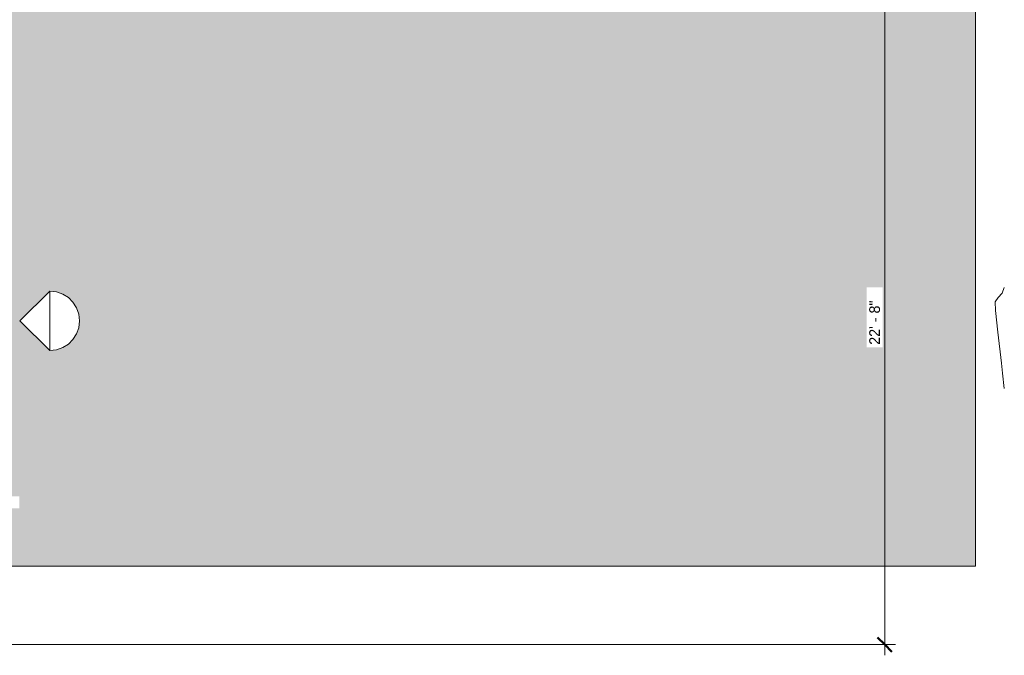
# Model space of a CAD drawing. Header units: inches. Extents: x 1931 to 3155, y 8338 to 8904.
# Tile 40 of 45: x 2740 to 3155, y 8368 to 8636. Entities that reach past the tile are written whole.
import ezdxf

# ---------------------------------------------------------------- set-up
doc = ezdxf.new("R2010")
doc.units = ezdxf.units.IN
doc.header["$MEASUREMENT"] = 0
for name, color, linetype, lineweight in [('A-ANNO-DIMS', 211, 'Continuous', 9), ('A-ANNO-DIMS-48', 211, 'Continuous', 9), ('A-DETL-GENF-1', 8, 'Continuous', 9), ('C-BLDG-PADS', 91, 'Continuous', 9), ('C-TOPO', 7, 'Continuous', 9)]:
    doc.layers.add(name, color=color, linetype=linetype, lineweight=lineweight)
doc.styles.add('Century Gothic', font='ufonts.com_century-gothic.ttf', dxfattribs={"height": 4.5})
doc.dimstyles.new('OD__1__Tol__', dxfattribs={"dimscale": 12, "dimtxt": 4.698757, "dimasz": 0.5, "dimexe": 0.375, "dimexo": 0.25, "dimgap": 0.0625, "dimtad": 1, "dimdec": 0, "dimzin": 3, "dimdsep": 46, "dimlunit": 4, "dimtxsty": 'Century Gothic', "dimblk1": 'OBLIQUE', "dimblk2": 'OBLIQUE', "dimsah": 1, "dimcen": 0.09, "dimdle": 0.375, "dimazin": 0, "dimtfac": 1, "dimtdec": 4, "dimtix": 1, "dimtmove": 0, "dimatfit": 3, "dimfxl": 1, "dimtvp": 1, "dimtfill": 1, "dimfrac": 2, "dimtolj": 1, "dimtzin": 0, "dimarcsym": 2})

# ---------------------------------------------------------------- blocks, each defined once
blk = doc.blocks.new('lisa 12 res 26737 - lisa 12 res 26737-698378-FLOOR PLAN - 2ND FLOOR')
at = {"layer": 'A-DETL-GENF-1'}
for p, q in [((-12.55, 0), (0, 12.55)), ((12.55, 0), (0, 12.55)), ((-12.49, 0), (-12.52, 0)), ((-12.52, 0), (-11.58, 0)), ((-11.96, 0), (-12.49, 0)), ((-11.65, 0), (-11.96, 0)), ((-11.24, 0), (-11.65, 0)), ((-11.58, 0), (-10.9, 0)), ((-8.79, 0), (-11.24, 0)), ((-10.96, 0), (-10, 0)), ((-10.9, 0), (-10.17, 0)), ((-10.17, 0), (-9.7, 0)), ((-10, 0), (-8.79, 0)), ((-9.7, 0), (-6.86, 0)), ((-9.37, 0), (-9.41, 0)), ((-9.41, 0), (-9.4, 0)), ((-9.4, 0), (-9.34, 0)), ((-9.29, 0), (-9.37, 0)), ((-9.34, 0), (-9.2, 0)), ((-9.29, 0), (-9.2, 0)), ((-9.2, 0), (-8.99, 0)), ((-9.07, 0), (-9.2, 0)), ((-8.95, 0), (-9.07, 0)), ((-9.01, 0), (-9.04, 0)), ((-9.04, 0), (-8.84, 0)), ((-9.01, 0), (-7.97, 0)), ((-8.99, 0), (-8.87, 0)), ((-8.86, 0), (-8.95, 0)), ((-8.87, 0), (-8.81, 0)), ((-8.81, 0), (-8.86, 0)), ((-8.84, 0), (-8.33, 0)), ((-8.33, 0), (-8.25, 0)), ((-8.25, 0), (-8.05, 0)), ((-8.05, 0), (-7.76, 0)), ((-6.74, 0), (-7.97, 0)), ((-7.76, 0), (-7.44, 0)), ((-7.44, 0), (-7.13, 0)), ((-7.13, 0), (-6.88, 0)), ((-6.88, 0), (-6.74, 0)), ((-6.86, 0), (-6.43, 0)), ((-6.43, 0), (-6.32, 0)), ((-6.32, 0), (-6.23, 0)), ((-6.19, 0), (-6.28, 0)), ((-6.28, 0), (-6.1, 0)), ((-6.23, 0), (-6.17, 0)), ((-6.17, 0), (-6.19, 0)), ((-6.1, 0), (-4.77, 0)), ((-4.77, 0), (-3.75, 0)), ((-3.75, 0), (-2.56, 0)), ((-2.56, 0), (-1.26, 0)), ((-1.26, 0), (0.1, 0)), ((-0.8, 0), (-0.91, 0)), ((-0.91, 0), (-0.76, 0)), ((-0.54, 0), (-0.8, 0)), ((-0.76, 0), (0.79, 0)), ((-0.36, 0), (-0.54, 0)), ((-0.22, 0), (-0.36, 0)), ((0.4, 0), (-0.22, 0)), ((2.69, 0), (-0.13, 0)), ((0.1, 0), (1.14, 0)), ((0.59, 0), (0.4, 0)), ((0.71, 0), (0.59, 0)), ((0.77, 0), (0.71, 0)), ((0.8, 0), (0.77, 0)), ((0.79, 0), (1, 0)), ((0.82, 0), (0.8, 0)), ((0.85, 0), (0.82, 0)), ((0.91, 0), (0.85, 0)), ((1.31, 0), (0.91, 0)), ((1, 0), (1.49, 0)), ((1.14, 0), (1.86, 0)), ((2.22, 0), (1.31, 0)), ((1.49, 0), (1.86, 0)), ((1.86, 0), (2.29, 0)), ((1.86, 0), (2.55, 0)), ((2.43, 0), (2.22, 0)), ((2.29, 0), (2.47, 0)), ((2.47, 0), (2.43, 0)), ((2.55, 0), (3.7, 0)), ((3.04, 0), (2.69, 0)), ((3.88, 0), (3.04, 0)), ((3.7, 0), (10.08, 0)), ((10.76, 0), (3.88, 0)), ((10.08, 0), (12.34, 0)), ((11.05, 0), (10.76, 0)), ((11.97, 0), (11.05, 0)), ((12.52, 0), (11.97, 0)), ((12.21, -2.87), (12.55, 0)), ((12.34, 0), (12.48, 0)), ((12.48, 0), (12.51, 0)), ((12.51, 0), (12.52, 0)), ((-12.55, 0), (-12.21, -2.87)), ((-12.21, -2.87), (-11.27, -5.51)), ((-10.7, 0), (-10.96, 0)), ((-10.19, 0), (-10.7, 0)), ((-9.52, 0), (-10.19, 0)), ((-6.75, 0), (-9.52, 0)), ((-7.74, 0), (-7.69, 0)), ((-7.74, 0), (-7.22, 0)), ((-7.69, 0), (-5.27, 0)), ((2.22, 0), (-7.22, 0)), ((-5.27, 0), (-6.75, 0)), ((-2.65, 0), (-2.6, 0)), ((-2.64, 0), (-2.54, 0)), ((-2.6, 0), (-2.41, 0)), ((-2.47, 0), (-2.54, 0)), ((-2.39, 0), (-2.47, 0)), ((-2.41, 0), (-2.31, 0)), ((-2.3, 0), (-2.39, 0)), ((-2.31, 0), (-2.23, 0)), ((-2.19, 0), (-2.3, 0)), ((-2.23, 0), (-2.19, 0)), ((-0.13, 0), (0, 0)), ((0, 0), (0.32, 0)), ((0.32, 0), (0.75, 0)), ((0.75, 0), (1.68, 0)), ((1.68, 0), (2.03, 0)), ((2.03, 0), (2.22, 0)), ((11.27, -5.51), (12.21, -2.87)), ((-11.27, -5.51), (-9.79, -7.84)), ((-9.79, -7.84), (-7.84, -9.79)), ((7.84, -9.79), (9.79, -7.84)), ((9.79, -7.84), (11.27, -5.51)), ((-7.84, -9.79), (-5.51, -11.27)), ((-5.51, -11.27), (-2.87, -12.21)), ((-2.87, -12.21), (0, -12.55)), ((0, -12.55), (2.87, -12.21)), ((2.87, -12.21), (5.51, -11.27)), ((5.51, -11.27), (7.84, -9.79))]:
    blk.add_line(p, q, dxfattribs=at)
blk = doc.blocks.new('DIMBLOCK25-FLOOR PLAN - 2ND FLOOR')
at = {"layer": 'A-ANNO-DIMS-48', "lineweight": 50}
for p, q in [((3104.34, 8644.57), (3101.34, 8647.57)), ((3104.34, 8644.57), (3107.34, 8641.57)), ((3104.34, 8372.57), (3101.34, 8375.57)), ((3104.34, 8372.57), (3107.34, 8369.57))]:
    blk.add_line(p, q, dxfattribs=at)
at = {"layer": 'A-ANNO-DIMS-48'}
for p, q in [((3105.58, 8644.57), (3099.84, 8644.57)), ((3104.34, 8644.57), (3104.34, 8368.07)), ((3104.34, 8644.57), (3105.58, 8644.57)), ((2718.84, 8372.57), (3108.84, 8372.57)), ((3104.34, 8372.57), (2718.84, 8372.57))]:
    blk.add_line(p, q, dxfattribs=at)
at = {"layer": 'A-ANNO-DIMS-48', "color": 0, "insert": (3097.82, 8498.95), "char_height": 4.5, "width": 23.091, "attachment_point": 1, "rotation": 90, "line_spacing_factor": 0.984502, "style": 'Century Gothic', "bg_fill": 3, "box_fill_scale": 1.25, "bg_fill_color": 256, "bg_fill_true_color": 13158600, "bg_fill_transparency": 0}
blk.add_mtext('22\' - 8"', dxfattribs=at)
blk = doc.blocks.new('_Oblique')
at = {"color": 0, "linetype": 'ByBlock', "lineweight": -2}
blk.add_line((-0.5, -0.5), (0.5, 0.5), dxfattribs=at)

msp = doc.modelspace()

# ---------------------------------------------------------------- hatches: boundary and pattern name
at = {"layer": 'C-BLDG-PADS'}
h = msp.add_hatch(dxfattribs=at)
h.set_pattern_fill('FP_32', color=256, style=0, pattern_type=2)
h.set_pattern_definition([(0, (-3.633, 0), (7.678, 1.92), [0.633, -5.125, 0.633, -5.125, -30.713]), (0, (-3.633, 0), (7.678, 1.92), [-11.518, 0.633, -10.884, 0.633, -5.125, -13.437]), (0, (-3.633, 0), (7.678, 1.92), [-28.794, 0.633, -3.206, 0.633, -8.964]), (119.995, (-0.753, 0.96), (-5.5017722, 5.6906892), [0.634, -5.126, 0.634, -5.126, -30.718]), (119.995, (-0.753, 0.96), (-5.5017722, 5.6906892), [-11.519, 0.634, -10.886, 0.634, -5.126, -13.439]), (119.995, (-0.753, 0.96), (-5.5017722, 5.6906892), [-28.798, 0.634, -3.206, 0.634, -8.966]), (240.005, (0.206, 4.8), (-2.17656702, -7.61126507), [0.634, -5.126, 0.634, -5.126, -30.718]), (240.005, (0.206, 4.8), (-2.17656702, -7.61126507), [-11.519, 0.634, -10.886, 0.634, -5.126, -13.439]), (240.005, (0.206, 4.8), (-2.17656702, -7.61126507), [-28.798, 0.634, -3.206, 0.634, -8.966])])
h.paths.add_polyline_path([(3142.6, 8405.67), (3142.6, 8644.57), (2718.34, 8644.57), (2718.34, 8621.32), (2715.84, 8621.32), (2715.84, 8528.69), (2716.94, 8529.38), (2719.7, 8530.38), (2722.72, 8530.72), (2735.87, 8517.57), (2722.72, 8504.42), (2719.7, 8504.76), (2716.94, 8505.75), (2715.84, 8506.45), (2715.84, 8435.13), (2739.6, 8435.13), (2739.6, 8430.01), (2715.84, 8430.01), (2715.84, 8405.67), (3103, 8405.67)], flags=0)
h.paths.add_polyline_path([(2752.41, 8496.48), (2739.87, 8509.03), (2752.41, 8521.57), (2755.29, 8521.24), (2757.93, 8520.3), (2760.26, 8518.81), (2762.2, 8516.87), (2763.68, 8514.54), (2764.63, 8511.9), (2764.96, 8509.03), (2764.63, 8506.15), (2763.68, 8503.51), (2762.2, 8501.18), (2760.26, 8499.24), (2757.93, 8497.76), (2755.29, 8496.81)], flags=0)

# ---------------------------------------------------------------- linework, layer by layer
for p, q in [((3142.6, 8405.67), (3142.6, 8644.57)), ((3103, 8405.67), (3142.6, 8405.67))]:
    msp.add_line(p, q, dxfattribs=at)
at = {"layer": 'C-TOPO'}
for p, q in [((3152.18, 8518.92), (3153.86, 8520.72)), ((3153.86, 8520.72), (3152.18, 8518.92)), ((3153.86, 8520.72), (3154.75, 8523.11)), ((3154.75, 8523.11), (3153.86, 8520.72)), ((3150.84, 8517.09), (3152.18, 8518.92)), ((3152.18, 8518.92), (3150.84, 8517.09)), ((3151.09, 8513.4), (3150.84, 8517.09)), ((3150.84, 8517.09), (3151.09, 8513.4)), ((3152.03, 8504.33), (3151.09, 8513.4)), ((3151.09, 8513.4), (3152.03, 8504.33)), ((3153.51, 8491.2), (3152.03, 8504.33)), ((3152.03, 8504.33), (3153.51, 8491.2)), ((3154, 8487.05), (3153.51, 8491.2)), ((3153.51, 8491.2), (3154, 8487.05)), ((3154.75, 8480.56), (3154, 8487.05)), ((3154, 8487.05), (3154.75, 8480.56)), ((2811.53, 8405.67), (2715.84, 8405.67)), ((2855.96, 8405.67), (2811.53, 8405.67)), ((2890.98, 8405.67), (2855.96, 8405.67)), ((3007.22, 8405.67), (2890.98, 8405.67)), ((3009.78, 8405.67), (3007.22, 8405.67)), ((3011.54, 8405.67), (3009.78, 8405.67)), ((3013.97, 8405.67), (3011.54, 8405.67)), ((3077.77, 8405.67), (3013.97, 8405.67)), ((3098.06, 8405.67), (3077.77, 8405.67)), ((3103, 8405.67), (3098.06, 8405.67))]:
    msp.add_line(p, q, dxfattribs=at)

# ---------------------------------------------------------------- block references
at = {"layer": 'A-DETL-GENF-1', "rotation": 89.99999999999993}
msp.add_blockref('lisa 12 res 26737 - lisa 12 res 26737-698378-FLOOR PLAN - 2ND FLOOR', (2752.41, 8509.03), dxfattribs=at)

# ---------------------------------------------------------------- next in the draw order: dimensions: what is measured, and where the dimension line sits
at = {"layer": 'A-ANNO-DIMS'}
dim = msp.add_linear_dim(base=(3104.34, 8372.57), p1=(3108.58, 8644.57), p2=(2715.84, 8372.57), angle=90, dimstyle='OD__1__Tol__', override={"dimpost": '<>', "dimfxl": 477.736485}, dxfattribs=at)
dim.commit()
dim.dimension.update_dxf_attribs({"geometry": 'DIMBLOCK25-FLOOR PLAN - 2ND FLOOR', "text_midpoint": (3101.23, 8508.57)})

doc.saveas('drawing.dxf')
